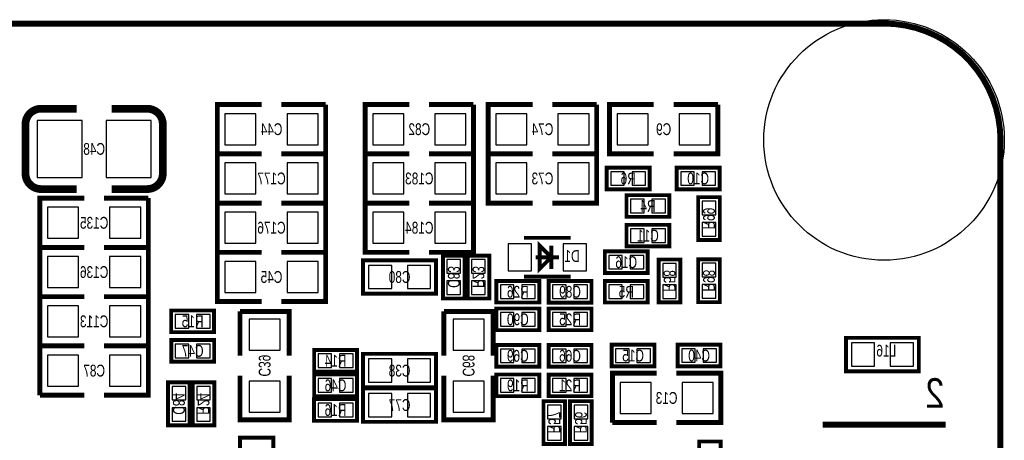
# Model space of a CAD drawing. Extents: x -0.1 to 40.1, y -0.1 to 62.1.
# Tile 6 of 6: x 14.7 to 40.1, y 51.3 to 62.1. Entities that reach past the tile are written whole.
import ezdxf
from ezdxf.enums import TextEntityAlignment as Align

# ---------------------------------------------------------------- set-up
doc = ezdxf.new("R2010")
doc.units = 0
doc.layers.add('DXF', color=150, linetype='CONTINUOUS')

msp = doc.modelspace()

# ---------------------------------------------------------------- linework, layer by layer
at = {"layer": 'DXF'}
for points, const_width in [([(36.999926, 61.999876), (2.999994, 61.999876, 0.414214), (0, 58.999882), (0, 2.999994, 0.414214), (2.999994, 0), (36.999926, 0, 0.414214), (39.99992, 2.999994), (39.99992, 58.999882, 0.414214), (36.999926, 61.999876)], 0.1524), ([(14.867128, 58.133996), (14.866874, 59.403996, -0.414214), (15.266924, 59.804046)], 0.199898), ([(17.087088, 59.804046), (18.007076, 59.804046, -0.414214), (18.407126, 59.403996)], 0.199898), ([(18.407126, 59.403996), (18.407126, 58.133996, -0.414214), (18.007076, 57.733946)], 0.199898), ([(16.186912, 57.733946), (15.266924, 57.733946, -0.4144), (14.867128, 58.133996)], 0.199898)]:
    msp.add_lwpolyline(points, format="xyb", dxfattribs=dict(at, const_width=const_width))
for points, const_width in [([(15.266924, 59.804046), (16.186912, 59.804046)], 0.199898), ([(20.955, 59.911996), (19.812, 59.911996), (19.812, 58.641996), (20.955, 58.641996)], 0.127), ([(21.463, 58.641996), (22.606, 58.641996), (22.606, 59.911996)], 0.127), ([(22.606, 59.911996), (21.463, 59.911996)], 0.127), ([(24.765, 59.911996), (23.622, 59.911996), (23.622, 58.641996), (24.765, 58.641996)], 0.127), ([(25.273, 58.641996), (26.416, 58.641996), (26.416, 59.911996)], 0.127), ([(26.416, 59.911996), (25.273, 59.911996)], 0.127), ([(27.94, 59.911996), (26.797, 59.911996), (26.797, 58.641996), (27.94, 58.641996)], 0.127), ([(28.448, 58.641996), (29.591, 58.641996), (29.591, 59.911996)], 0.127), ([(29.591, 59.911996), (28.448, 59.911996)], 0.127), ([(31.0642, 59.911996), (29.9212, 59.911996), (29.9212, 58.641996), (31.0642, 58.641996)], 0.127), ([(31.5722, 58.641996), (32.7152, 58.641996), (32.7152, 59.911996)], 0.127), ([(32.7152, 59.911996), (31.5722, 59.911996)], 0.127), ([(20.955, 58.641996), (19.812, 58.641996), (19.812, 57.371996), (20.955, 57.371996)], 0.127), ([(21.463, 57.371996), (22.606, 57.371996), (22.606, 58.641996)], 0.127), ([(22.606, 58.641996), (21.463, 58.641996)], 0.127), ([(24.765, 58.641996), (23.622, 58.641996), (23.622, 57.371996), (24.765, 57.371996)], 0.127), ([(25.273, 57.371996), (26.416, 57.371996), (26.416, 58.641996)], 0.127), ([(26.416, 58.641996), (25.273, 58.641996)], 0.127), ([(27.94, 58.641996), (26.797, 58.641996), (26.797, 57.371996), (27.94, 57.371996)], 0.127), ([(28.448, 57.371996), (29.591, 57.371996), (29.591, 58.641996)], 0.127), ([(29.591, 58.641996), (28.448, 58.641996)], 0.127), ([(29.851807, 58.169988), (29.851807, 58.28599), (30.956809, 58.28599), (30.956809, 57.728993), (29.851807, 57.728993), (29.851807, 58.169988)], 0.1), ([(31.655207, 58.169988), (31.655207, 58.28599), (32.760209, 58.28599), (32.760209, 57.728993), (31.655207, 57.728993), (31.655207, 58.169988)], 0.1), ([(18.007076, 57.733946), (17.087088, 57.733946)], 0.199898), ([(30.359807, 57.458788), (30.359807, 57.57479), (31.464809, 57.57479), (31.464809, 57.017793), (30.359807, 57.017793), (30.359807, 57.458788)], 0.1), ([(16.383, 57.498996), (15.24, 57.498996), (15.24, 56.228996), (16.383, 56.228996)], 0.127), ([(16.891, 56.228996), (18.034, 56.228996), (18.034, 57.498996)], 0.127), ([(18.034, 57.498996), (16.891, 57.498996)], 0.127), ([(20.955, 57.371996), (19.812, 57.371996), (19.812, 56.101996), (20.955, 56.101996)], 0.127), ([(21.463, 56.101996), (22.606, 56.101996), (22.606, 57.371996)], 0.127), ([(22.606, 57.371996), (21.463, 57.371996)], 0.127), ([(24.765, 57.371996), (23.622, 57.371996), (23.622, 56.101996), (24.765, 56.101996)], 0.127), ([(25.273, 56.101996), (26.416, 56.101996), (26.416, 57.371996)], 0.127), ([(26.416, 57.371996), (25.273, 57.371996)], 0.127), ([(32.649084, 57.524701), (32.765086, 57.524701), (32.765086, 56.419699), (32.208089, 56.419699), (32.208089, 57.524701), (32.649084, 57.524701)], 0.1), ([(30.359807, 56.696788), (30.359807, 56.81279), (31.464809, 56.81279), (31.464809, 56.255793), (30.359807, 56.255793), (30.359807, 56.696788)], 0.1), ([(28.920999, 56.474995), (27.721001, 56.474995)], 0.1), ([(16.383, 56.228996), (15.24, 56.228996), (15.24, 54.958996), (16.383, 54.958996)], 0.127), ([(16.891, 54.958996), (18.034, 54.958996), (18.034, 56.228996)], 0.127), ([(18.034, 56.228996), (16.891, 56.228996)], 0.127), ([(20.955, 56.101996), (19.812, 56.101996), (19.812, 54.831996), (20.955, 54.831996)], 0.127), ([(21.463, 54.831996), (22.606, 54.831996), (22.606, 56.101996)], 0.127), ([(22.606, 56.101996), (21.463, 56.101996)], 0.127), ([(28.121, 56.274995), (28.421, 55.974996), (28.121, 55.674997), (28.121, 56.274995)], 0.1), ([(28.421, 56.274995), (28.421, 55.674997)], 0.1), ([(29.801007, 56.010988), (29.801007, 56.12699), (30.906009, 56.12699), (30.906009, 55.569993), (29.801007, 55.569993), (29.801007, 56.010988)], 0.1), ([(25.4508, 55.898796), (23.5712, 55.898796), (23.5712, 55.035196), (25.4508, 55.035196), (25.4508, 55.898796)], 0.1016), ([(26.070992, 56.018989), (26.186994, 56.018989), (26.186994, 54.913987), (25.629997, 54.913987), (25.629997, 56.018989), (26.070992, 56.018989)], 0.1), ([(26.705992, 56.018989), (26.821994, 56.018989), (26.821994, 54.913987), (26.264997, 54.913987), (26.264997, 56.018989), (26.705992, 56.018989)], 0.1), ([(28.620999, 55.974996), (28.021001, 55.974996)], 0.1), ([(31.633084, 55.917897), (31.749086, 55.917897), (31.749086, 54.812895), (31.192089, 54.812895), (31.192089, 55.917897), (31.633084, 55.917897)], 0.1), ([(32.324116, 54.819499), (32.208114, 54.819499), (32.208114, 55.924501), (32.765111, 55.924501), (32.765111, 54.819499), (32.324116, 54.819499)], 0.1), ([(27.007007, 55.248988), (27.007007, 55.36499), (28.112009, 55.36499), (28.112009, 54.807993), (27.007007, 54.807993), (27.007007, 55.248988)], 0.1), ([(28.920999, 55.474997), (27.721001, 55.474997)], 0.1), ([(29.457193, 54.923004), (29.457193, 54.807002), (28.352191, 54.807002), (28.352191, 55.363999), (29.457193, 55.363999), (29.457193, 54.923004)], 0.1), ([(29.801007, 55.248988), (29.801007, 55.36499), (30.906009, 55.36499), (30.906009, 54.807993), (29.801007, 54.807993), (29.801007, 55.248988)], 0.1), ([(16.383, 54.958996), (15.24, 54.958996), (15.24, 53.688996)], 0.127), ([(16.891, 53.688996), (18.034, 53.688996), (18.034, 54.958996), (16.891, 54.958996)], 0.127), ([(19.728993, 54.161004), (19.728993, 54.045002), (18.623991, 54.045002), (18.623991, 54.601999), (19.728993, 54.601999), (19.728993, 54.161004)], 0.1), ([(21.6662, 53.434996), (21.6662, 54.577996), (20.3962, 54.577996)], 0.127), ([(20.3962, 54.577996), (20.3962, 53.434996)], 0.127), ([(26.924, 53.434996), (26.924, 54.577996), (25.654, 54.577996)], 0.127), ([(25.654, 54.577996), (25.654, 53.434996)], 0.127), ([(27.007007, 54.537788), (27.007007, 54.65379), (28.112009, 54.65379), (28.112009, 54.096793), (27.007007, 54.096793), (27.007007, 54.537788)], 0.1), ([(28.353207, 54.537788), (28.353207, 54.65379), (29.458209, 54.65379), (29.458209, 54.096793), (28.353207, 54.096793), (28.353207, 54.537788)], 0.1), ([(18.625007, 53.724988), (18.625007, 53.84099), (19.730009, 53.84099), (19.730009, 53.283993), (18.625007, 53.283993), (18.625007, 53.724988)], 0.1), ([(36.0172, 53.0352), (37.8968, 53.0352), (37.8968, 53.8988), (36.0172, 53.8988), (36.0172, 53.0352)], 0.1016), ([(16.383, 53.688996), (15.24, 53.688996), (15.24, 52.418996)], 0.127), ([(15.24, 53.688996), (16.383, 53.688996)], 0.127), ([(16.891, 52.418996), (18.034, 52.418996), (18.034, 53.688996), (16.891, 53.688996)], 0.127), ([(22.308007, 53.470988), (22.308007, 53.58699), (23.413009, 53.58699), (23.413009, 53.029993), (22.308007, 53.029993), (22.308007, 53.470988)], 0.1), ([(28.110993, 53.272004), (28.110993, 53.156002), (27.005991, 53.156002), (27.005991, 53.712999), (28.110993, 53.712999), (28.110993, 53.272004)], 0.1), ([(29.457193, 53.272004), (29.457193, 53.156002), (28.352191, 53.156002), (28.352191, 53.712999), (29.457193, 53.712999), (29.457193, 53.272004)], 0.1), ([(29.978299, 53.604084), (29.978299, 53.720086), (31.083301, 53.720086), (31.083301, 53.163089), (29.978299, 53.163089), (29.978299, 53.604084)], 0.1), ([(32.785101, 53.279116), (32.785101, 53.163114), (31.680099, 53.163114), (31.680099, 53.720111), (32.785101, 53.720111), (32.785101, 53.279116)], 0.1), ([(23.5712, 52.622196), (25.4508, 52.622196), (25.4508, 53.485796), (23.5712, 53.485796), (23.5712, 52.622196)], 0.1016), ([(18.658916, 51.644499), (18.542914, 51.644499), (18.542914, 52.749501), (19.099911, 52.749501), (19.099911, 51.644499), (18.658916, 51.644499)], 0.1), ([(19.293916, 51.644499), (19.177914, 51.644499), (19.177914, 52.749501), (19.734911, 52.749501), (19.734911, 51.644499), (19.293916, 51.644499)], 0.1), ([(20.3962, 52.926996), (20.3962, 51.783996), (21.6662, 51.783996), (21.6662, 52.926996)], 0.127), ([(22.308007, 52.835988), (22.308007, 52.95199), (23.413009, 52.95199), (23.413009, 52.394993), (22.308007, 52.394993), (22.308007, 52.835988)], 0.1), ([(25.654, 52.926996), (25.654, 51.783996), (26.924, 51.783996), (26.924, 52.926996)], 0.127), ([(27.007007, 52.835988), (27.007007, 52.95199), (28.112009, 52.95199), (28.112009, 52.394993), (27.007007, 52.394993), (27.007007, 52.835988)], 0.1), ([(29.457193, 52.510004), (29.457193, 52.394002), (28.352191, 52.394002), (28.352191, 52.950999), (29.457193, 52.950999), (29.457193, 52.510004)], 0.1), ([(31.1404, 52.9844), (29.9974, 52.9844), (29.9974, 51.7144)], 0.127), ([(31.6484, 51.7144), (32.7914, 51.7144), (32.7914, 52.9844), (31.6484, 52.9844)], 0.127), ([(23.5712, 51.733196), (25.4508, 51.733196), (25.4508, 52.596796), (23.5712, 52.596796), (23.5712, 51.733196)], 0.1016), ([(15.24, 52.418996), (16.383, 52.418996)], 0.127), ([(23.411993, 51.875004), (23.411993, 51.759002), (22.306991, 51.759002), (22.306991, 52.315999), (23.411993, 52.315999), (23.411993, 51.875004)], 0.1), ([(28.336316, 51.161899), (28.220314, 51.161899), (28.220314, 52.266901), (28.777311, 52.266901), (28.777311, 51.161899), (28.336316, 51.161899)], 0.1), ([(29.022116, 51.161925), (28.906114, 51.161925), (28.906114, 52.266926), (29.463111, 52.266926), (29.463111, 51.161925), (29.022116, 51.161925)], 0.1), ([(29.9974, 51.7144), (31.1404, 51.7144)], 0.127), ([(35.414915, 51.659942), (38.584937, 51.659942)], 0.150012), ([(21.2598, 49.447196), (21.2598, 51.326796), (20.3962, 51.326796), (20.3962, 49.447196), (21.2598, 49.447196)], 0.1016), ([(32.674484, 51.225501), (32.790486, 51.225501), (32.790486, 50.120499), (32.233489, 50.120499), (32.233489, 51.225501), (32.674484, 51.225501)], 0.1)]:
    msp.add_lwpolyline(points, dxfattribs=dict(at, const_width=const_width))
for points in [[(20.80895, 58.876946), (20.80895, 59.677046), (20.00885, 59.677046), (20.00885, 58.876946)], [(22.40915, 58.876946), (22.40915, 59.677046), (21.60905, 59.677046), (21.60905, 58.876946)], [(24.61895, 58.876946), (24.61895, 59.677046), (23.81885, 59.677046), (23.81885, 58.876946)], [(26.21915, 58.876946), (26.21915, 59.677046), (25.41905, 59.677046), (25.41905, 58.876946)], [(27.79395, 58.876946), (27.79395, 59.677046), (26.99385, 59.677046), (26.99385, 58.876946)], [(29.39415, 58.876946), (29.39415, 59.677046), (28.59405, 59.677046), (28.59405, 58.876946)], [(30.91815, 58.876946), (30.91815, 59.677046), (30.11805, 59.677046), (30.11805, 58.876946)], [(32.51835, 58.876946), (32.51835, 59.677046), (31.71825, 59.677046), (31.71825, 58.876946)], [(16.326993, 58.034047), (16.326993, 59.503945), (15.166975, 59.503945), (15.166975, 58.034047)], [(18.107025, 58.034047), (18.107025, 59.503945), (16.947007, 59.503945), (16.947007, 58.034047)], [(20.80895, 57.606946), (20.80895, 58.407046), (20.00885, 58.407046), (20.00885, 57.606946)], [(22.40915, 57.606946), (22.40915, 58.407046), (21.60905, 58.407046), (21.60905, 57.606946)], [(24.61895, 57.606946), (24.61895, 58.407046), (23.81885, 58.407046), (23.81885, 57.606946)], [(26.21915, 57.606946), (26.21915, 58.407046), (25.41905, 58.407046), (25.41905, 57.606946)], [(27.79395, 57.606946), (27.79395, 58.407046), (26.99385, 58.407046), (26.99385, 57.606946)], [(29.39415, 57.606946), (29.39415, 58.407046), (28.59405, 58.407046), (28.59405, 57.606946)], [(30.303699, 57.83199), (30.303699, 58.182002), (29.953687, 58.182002), (29.953687, 57.83199)], [(30.853913, 57.83199), (30.853913, 58.182002), (30.503901, 58.182002), (30.503901, 57.83199)], [(32.107099, 57.83199), (32.107099, 58.182002), (31.757087, 58.182002), (31.757087, 57.83199)], [(32.657313, 57.83199), (32.657313, 58.182002), (32.307301, 58.182002), (32.307301, 57.83199)], [(30.811699, 57.12079), (30.811699, 57.470802), (30.461687, 57.470802), (30.461687, 57.12079)], [(31.361913, 57.12079), (31.361913, 57.470802), (31.011901, 57.470802), (31.011901, 57.12079)], [(32.311086, 57.072809), (32.661098, 57.072809), (32.661098, 57.422821), (32.311086, 57.422821)], [(16.23695, 56.463946), (16.23695, 57.264046), (15.43685, 57.264046), (15.43685, 56.463946)], [(17.83715, 56.463946), (17.83715, 57.264046), (17.03705, 57.264046), (17.03705, 56.463946)], [(20.80895, 56.336946), (20.80895, 57.137046), (20.00885, 57.137046), (20.00885, 56.336946)], [(22.40915, 56.336946), (22.40915, 57.137046), (21.60905, 57.137046), (21.60905, 56.336946)], [(24.61895, 56.336946), (24.61895, 57.137046), (23.81885, 57.137046), (23.81885, 56.336946)], [(26.21915, 56.336946), (26.21915, 57.137046), (25.41905, 57.137046), (25.41905, 56.336946)], [(32.311086, 56.522595), (32.661098, 56.522595), (32.661098, 56.872607), (32.311086, 56.872607)], [(30.811699, 56.35879), (30.811699, 56.708802), (30.461687, 56.708802), (30.461687, 56.35879)], [(31.361913, 56.35879), (31.361913, 56.708802), (31.011901, 56.708802), (31.011901, 56.35879)], [(27.910993, 55.624984), (27.910993, 56.324983), (27.310994, 56.324983), (27.310994, 55.624984)], [(29.331006, 55.624984), (29.331006, 56.324983), (28.731007, 56.324983), (28.731007, 55.624984)], [(16.23695, 55.193946), (16.23695, 55.994046), (15.43685, 55.994046), (15.43685, 55.193946)], [(17.83715, 55.193946), (17.83715, 55.994046), (17.03705, 55.994046), (17.03705, 55.193946)], [(20.80895, 55.066946), (20.80895, 55.867046), (20.00885, 55.867046), (20.00885, 55.066946)], [(22.40915, 55.066946), (22.40915, 55.867046), (21.60905, 55.867046), (21.60905, 55.066946)], [(25.732994, 55.567097), (26.083006, 55.567097), (26.083006, 55.917109), (25.732994, 55.917109)], [(26.367994, 55.567097), (26.718006, 55.567097), (26.718006, 55.917109), (26.367994, 55.917109)], [(30.252899, 55.67299), (30.252899, 56.023002), (29.902887, 56.023002), (29.902887, 55.67299)], [(30.803113, 55.67299), (30.803113, 56.023002), (30.453101, 56.023002), (30.453101, 55.67299)], [(24.310823, 55.167301), (24.310823, 55.766691), (23.711433, 55.766691), (23.711433, 55.167301)], [(25.310567, 55.167301), (25.310567, 55.766691), (24.711177, 55.766691), (24.711177, 55.167301)], [(31.295086, 55.466005), (31.645098, 55.466005), (31.645098, 55.816017), (31.295086, 55.816017)], [(32.662114, 55.821605), (32.312102, 55.821605), (32.312102, 55.471593), (32.662114, 55.471593)], [(25.732994, 55.016883), (26.083006, 55.016883), (26.083006, 55.366895), (25.732994, 55.366895)], [(26.367994, 55.016883), (26.718006, 55.016883), (26.718006, 55.366895), (26.367994, 55.366895)], [(27.458899, 54.91099), (27.458899, 55.261002), (27.108887, 55.261002), (27.108887, 54.91099)], [(28.009113, 54.91099), (28.009113, 55.261002), (27.659101, 55.261002), (27.659101, 54.91099)], [(28.455087, 55.261002), (28.455087, 54.91099), (28.805099, 54.91099), (28.805099, 55.261002)], [(29.005301, 55.261002), (29.005301, 54.91099), (29.355313, 54.91099), (29.355313, 55.261002)], [(30.252899, 54.91099), (30.252899, 55.261002), (29.902887, 55.261002), (29.902887, 54.91099)], [(30.803113, 54.91099), (30.803113, 55.261002), (30.453101, 55.261002), (30.453101, 54.91099)], [(31.295086, 54.915791), (31.645098, 54.915791), (31.645098, 55.265803), (31.295086, 55.265803)], [(32.662114, 55.271391), (32.312102, 55.271391), (32.312102, 54.921379), (32.662114, 54.921379)], [(15.43685, 54.724046), (15.43685, 53.923946), (16.23695, 53.923946), (16.23695, 54.724046)], [(17.03705, 54.724046), (17.03705, 53.923946), (17.83715, 53.923946), (17.83715, 54.724046)], [(18.726887, 54.499002), (18.726887, 54.14899), (19.076899, 54.14899), (19.076899, 54.499002)], [(19.277101, 54.499002), (19.277101, 54.14899), (19.627113, 54.14899), (19.627113, 54.499002)], [(21.43125, 54.381146), (20.63115, 54.381146), (20.63115, 53.581046), (21.43125, 53.581046)], [(26.68905, 54.381146), (25.88895, 54.381146), (25.88895, 53.581046), (26.68905, 53.581046)], [(27.458899, 54.19979), (27.458899, 54.549802), (27.108887, 54.549802), (27.108887, 54.19979)], [(28.009113, 54.19979), (28.009113, 54.549802), (27.659101, 54.549802), (27.659101, 54.19979)], [(28.805099, 54.19979), (28.805099, 54.549802), (28.455087, 54.549802), (28.455087, 54.19979)], [(29.355313, 54.19979), (29.355313, 54.549802), (29.005301, 54.549802), (29.005301, 54.19979)], [(19.076899, 53.38699), (19.076899, 53.737002), (18.726887, 53.737002), (18.726887, 53.38699)], [(19.627113, 53.38699), (19.627113, 53.737002), (19.277101, 53.737002), (19.277101, 53.38699)], [(27.108887, 53.610002), (27.108887, 53.25999), (27.458899, 53.25999), (27.458899, 53.610002)], [(27.659101, 53.610002), (27.659101, 53.25999), (28.009113, 53.25999), (28.009113, 53.610002)], [(28.455087, 53.610002), (28.455087, 53.25999), (28.805099, 53.25999), (28.805099, 53.610002)], [(29.005301, 53.610002), (29.005301, 53.25999), (29.355313, 53.25999), (29.355313, 53.610002)], [(30.430191, 53.266086), (30.430191, 53.616098), (30.080179, 53.616098), (30.080179, 53.266086)], [(30.980405, 53.266086), (30.980405, 53.616098), (30.630393, 53.616098), (30.630393, 53.266086)], [(31.782995, 53.617114), (31.782995, 53.267102), (32.133007, 53.267102), (32.133007, 53.617114)], [(32.333209, 53.617114), (32.333209, 53.267102), (32.683221, 53.267102), (32.683221, 53.617114)], [(36.157433, 53.766695), (36.157433, 53.167305), (36.756823, 53.167305), (36.756823, 53.766695)], [(37.157177, 53.766695), (37.157177, 53.167305), (37.756567, 53.167305), (37.756567, 53.766695)], [(15.43685, 53.454046), (15.43685, 52.653946), (16.23695, 52.653946), (16.23695, 53.454046)], [(17.03705, 53.454046), (17.03705, 52.653946), (17.83715, 52.653946), (17.83715, 53.454046)], [(22.759899, 53.13299), (22.759899, 53.483002), (22.409887, 53.483002), (22.409887, 53.13299)], [(23.310113, 53.13299), (23.310113, 53.483002), (22.960101, 53.483002), (22.960101, 53.13299)], [(23.711433, 53.353691), (23.711433, 52.754301), (24.310823, 52.754301), (24.310823, 53.353691)], [(24.711177, 53.353691), (24.711177, 52.754301), (25.310567, 52.754301), (25.310567, 53.353691)], [(22.759899, 52.49799), (22.759899, 52.848002), (22.409887, 52.848002), (22.409887, 52.49799)], [(23.310113, 52.49799), (23.310113, 52.848002), (22.960101, 52.848002), (22.960101, 52.49799)], [(27.458899, 52.49799), (27.458899, 52.848002), (27.108887, 52.848002), (27.108887, 52.49799)], [(28.009113, 52.49799), (28.009113, 52.848002), (27.659101, 52.848002), (27.659101, 52.49799)], [(28.455087, 52.848002), (28.455087, 52.49799), (28.805099, 52.49799), (28.805099, 52.848002)], [(29.005301, 52.848002), (29.005301, 52.49799), (29.355313, 52.49799), (29.355313, 52.848002)], [(18.996914, 52.646605), (18.646902, 52.646605), (18.646902, 52.296593), (18.996914, 52.296593)], [(19.631914, 52.646605), (19.281902, 52.646605), (19.281902, 52.296593), (19.631914, 52.296593)], [(21.43125, 52.780946), (20.63115, 52.780946), (20.63115, 51.980846), (21.43125, 51.980846)], [(26.68905, 52.780946), (25.88895, 52.780946), (25.88895, 51.980846), (26.68905, 51.980846)], [(30.19425, 52.74945), (30.19425, 51.94935), (30.99435, 51.94935), (30.99435, 52.74945)], [(31.79445, 52.74945), (31.79445, 51.94935), (32.59455, 51.94935), (32.59455, 52.74945)], [(23.711433, 52.464691), (23.711433, 51.865301), (24.310823, 51.865301), (24.310823, 52.464691)], [(24.711177, 52.464691), (24.711177, 51.865301), (25.310567, 51.865301), (25.310567, 52.464691)], [(18.996914, 52.096391), (18.646902, 52.096391), (18.646902, 51.746379), (18.996914, 51.746379)], [(19.631914, 52.096391), (19.281902, 52.096391), (19.281902, 51.746379), (19.631914, 51.746379)], [(22.409887, 52.213002), (22.409887, 51.86299), (22.759899, 51.86299), (22.759899, 52.213002)], [(22.960101, 52.213002), (22.960101, 51.86299), (23.310113, 51.86299), (23.310113, 52.213002)], [(28.674314, 52.164005), (28.324302, 52.164005), (28.324302, 51.813993), (28.674314, 51.813993)], [(29.360114, 52.164031), (29.010102, 52.164031), (29.010102, 51.814019), (29.360114, 51.814019)], [(28.674314, 51.613791), (28.324302, 51.613791), (28.324302, 51.263779), (28.674314, 51.263779)], [(29.360114, 51.613816), (29.010102, 51.613816), (29.010102, 51.263804), (29.360114, 51.263804)]]:
    msp.add_lwpolyline(points, close=True, dxfattribs=at)
msp.add_circle((36.999926, 58.999882), 3.099994, dxfattribs=at)

# ---------------------------------------------------------------- texts
at = {"layer": 'DXF', "text_generation_flag": 2, "width": 0.75}
for s, p in [('C44', (21.209, 59.124596)), ('C82', (25.019, 59.124596)), ('C74', (28.194, 59.124596)), ('C9', (31.3182, 59.124596)), ('C48', (16.637, 58.616596)), ('C177', (21.209, 57.854596)), ('C183', (25.019, 57.854596)), ('C73', (28.194, 57.854596)), ('R6', (30.404308, 57.855104)), ('C10', (32.207708, 57.855104)), ('R4', (30.912308, 57.143904)), ('C135', (16.637, 56.711596)), ('C176', (21.209, 56.584596)), ('C184', (25.019, 56.584596)), ('C11', (30.912308, 56.381904)), ('D1', (28.956, 55.8546)), ('C16', (30.353508, 55.696104)), ('C136', (16.637, 55.441596)), ('C45', (21.209, 55.314596)), ('C80', (24.511, 55.314596)), ('R26', (27.559508, 54.934104)), ('C89', (28.904692, 54.933088)), ('R5', (30.353508, 54.934104)), ('C113', (16.637, 54.171596)), ('R15', (19.176492, 54.171088)), ('C90', (27.559508, 54.222904)), ('R25', (28.905708, 54.222904)), ('C47', (19.177508, 53.410104)), ('C69', (27.558492, 53.282088)), ('C66', (28.904692, 53.282088)), ('C15', (30.5308, 53.2892)), ('C40', (32.2326, 53.2892)), ('R14', (22.860508, 53.156104)), ('C87', (16.637, 52.901596)), ('C38', (24.511, 52.901596)), ('C46', (22.860508, 52.521104)), ('R19', (27.559508, 52.521104)), ('R21', (28.904692, 52.520088)), ('C77', (24.511, 52.012596)), ('C13', (31.3944, 52.197)), ('R16', (22.859492, 51.885088))]:
    msp.add_text(s, height=0.3048, dxfattribs=at).set_placement(p, align=Align.CENTER)
for s, p in [('R99', (32.3342, 56.972556)), ('C83', (25.756108, 55.466844)), ('R23', (26.391108, 55.466844)), ('R58', (31.3182, 55.365752)), ('R98', (32.3342, 55.372356)), ('C39', (20.8788, 53.181352)), ('C68', (26.1366, 53.181352)), ('C84', (18.669, 52.197356)), ('R24', (19.304, 52.197356)), ('R57', (28.3464, 51.714756)), ('R56', (29.0322, 51.714756))]:
    msp.add_text(s, height=0.3048, rotation=270, dxfattribs=at).set_placement(p, align=Align.CENTER)
at = {"layer": 'DXF', "text_generation_flag": 2}
for s, height, width, p in [('L16', 0.3048, 0.75, (37.3126, 53.4162)), ('2', 0.762, 0.866667, (38.5572, 52.0954))]:
    msp.add_text(s, height=height, dxfattribs=dict(at, width=width)).set_placement(p)

doc.saveas('drawing.dxf')
